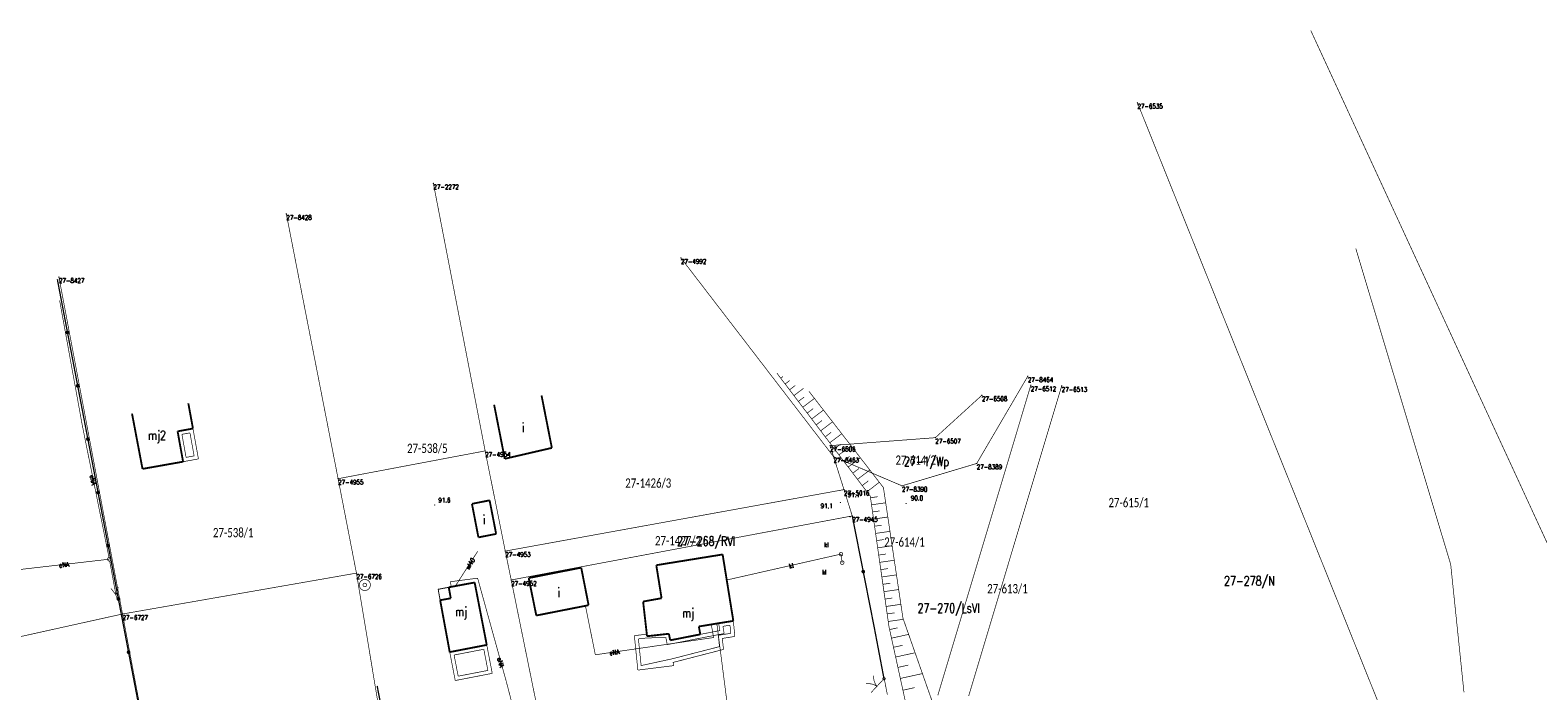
# Model space of a CAD drawing. Header units: metres. Extents: x 7542868 to 7543897, y 5828496 to 5830561.
# Tile 119 of 122: x 7543256 to 7543459, y 5830464 to 5830553. Entities that reach past the tile are written whole.
import ezdxf
from ezdxf.enums import TextEntityAlignment as Align

# ---------------------------------------------------------------- set-up
doc = ezdxf.new("R2010")
doc.units = ezdxf.units.M
doc.header["$MEASUREMENT"] = 0
for name, color, linetype in [('BDOT500_BUBZ_L_1', 7, 'Continuous'), ('BDOT500_BUIB_L_10', 7, 'Continuous'), ('BDOT500_KTOK_L_1', 7, 'Continuous'), ('BDOT500_KTOK_L_4', 7, 'Continuous'), ('BDOT500_RTPW_T_0', 7, 'Continuous'), ('BUDYNKI_EGBB_E_T_0', 7, 'Continuous'), ('BUDYNKI_EGBB_L_0', 7, 'Continuous'), ('BUDYNKI_EGBE_L_0', 7, 'Continuous'), ('GESUT_SUPE_E_T_3', 7, 'Continuous'), ('GESUT_SUPE_L_3', 7, 'Continuous'), ('GESUT_SUPK_E_T_1', 7, 'Continuous'), ('GESUT_SUPK_L_1', 7, 'Continuous'), ('GESUT_SUPW_E_T_1', 7, 'Continuous'), ('GESUT_SUPW_L_1', 7, 'Continuous'), ('GESUT_SUSM_T_3', 7, 'Continuous'), ('GESUT_SUUK_E_T_3', 7, 'Continuous'), ('GESUT_SUUK_T_2', 7, 'Continuous'), ('GESUT_SUUK_T_4', 7, 'Continuous'), ('GESUT_SUUW_T_1', 7, 'Continuous'), ('GLOWNA_BAZA_DZIALKI', 7, 'Continuous'), ('GLOWNA_BAZA_NUMERY_PUNKTOW', 7, 'Continuous'), ('GLOWNA_BAZA_PUNKTY', 7, 'Continuous'), ('SZUMIN_511-1_DROGA_POM_UZUPEL__', 7, 'Continuous')]:
    doc.layers.add(name, color=color, linetype=linetype)
doc.layers.add('Numery_dzialek', color=7, linetype='Continuous', lineweight=13)
doc.styles.add('Legend', font='calibri.ttf')
doc.styles.add('STYL_ARIAL', font='simplex', dxfattribs={"width": 0.75, "oblique": 0.1})

msp = doc.modelspace()

# ---------------------------------------------------------------- linework, layer by layer
at = {"layer": 'BDOT500_BUBZ_L_1', "color": 7, "const_width": 0.09}
for points in [[(7543356.8007, 5830507.1467), (7543369.3689, 5830490.5946)], [(7543357.3119, 5830506.4735), (7543357.6019, 5830506.6938)], [(7543357.9046, 5830505.6929), (7543358.5311, 5830506.1685)], [(7543358.4974, 5830504.9123), (7543359.278, 5830505.505)], [(7543359.0901, 5830504.1316), (7543360.3893, 5830505.1181)], [(7543359.6835, 5830503.3502), (7543360.4649, 5830503.9435)], [(7543360.2795, 5830502.5652), (7543361.8495, 5830503.7573)], [(7543371.1364, 5830491.754), (7543361.1133, 5830504.7088)], [(7543360.8783, 5830501.7767), (7543361.6668, 5830502.3754)], [(7543361.4797, 5830500.9845), (7543363.064, 5830502.1875)], [(7543362.084, 5830500.1888), (7543362.8797, 5830500.793)], [(7543362.6909, 5830499.3894), (7543364.2897, 5830500.6033)], [(7543363.3007, 5830498.5864), (7543364.1037, 5830499.1961)], [(7543363.9132, 5830497.7797), (7543365.5265, 5830499.0047)], [(7543364.5285, 5830496.9694), (7543365.3388, 5830497.5847)], [(7543365.1466, 5830496.1553), (7543366.7747, 5830497.3916)], [(7543365.7675, 5830495.3376), (7543366.5852, 5830495.9585)], [(7543366.3913, 5830494.5161), (7543368.0342, 5830495.7636)], [(7543367.0178, 5830493.691), (7543367.843, 5830494.3175)], [(7543367.6473, 5830492.862), (7543369.3052, 5830494.1209)], [(7543368.2796, 5830492.0293), (7543369.1123, 5830492.6616)], [(7543368.9148, 5830491.1927), (7543370.5878, 5830492.4631)], [(7543373.7704, 5830474.1657), (7543371.1364, 5830491.754)], [(7543369.3689, 5830490.5946), (7543371.8826, 5830473.0466)], [(7543369.3986, 5830490.3872), (7543370.3495, 5830490.5234)], [(7543369.5353, 5830489.4333), (7543371.4431, 5830489.7066)], [(7543369.6723, 5830488.4763), (7543370.6293, 5830488.6134)], [(7543369.8099, 5830487.5163), (7543371.7299, 5830487.7914)], [(7543369.9478, 5830486.5533), (7543370.9109, 5830486.6912)], [(7543370.0862, 5830485.5871), (7543372.0185, 5830485.8639)], [(7543370.225, 5830484.6178), (7543371.1943, 5830484.7567)], [(7543370.3643, 5830483.6455), (7543372.309, 5830483.9241)], [(7543370.5041, 5830482.67), (7543371.4795, 5830482.8098)], [(7543370.6442, 5830481.6914), (7543372.6014, 5830481.9718)], [(7543370.7849, 5830480.7097), (7543371.7666, 5830480.8504)], [(7543370.9259, 5830479.7249), (7543372.8956, 5830480.007)], [(7543371.0675, 5830478.7369), (7543372.0555, 5830478.8784)], [(7543371.2094, 5830477.7457), (7543373.1918, 5830478.0297)], [(7543371.3519, 5830476.7514), (7543372.3462, 5830476.8938)], [(7543371.4948, 5830475.7538), (7543373.4898, 5830476.0396)], [(7543371.6381, 5830474.7531), (7543372.6388, 5830474.8965)], [(7543371.7839, 5830473.7355), (7543373.8192, 5830474.027)], [(7543371.8826, 5830473.0466), (7543377.1944, 5830448.8587)], [(7543371.9713, 5830472.6427), (7543373.0549, 5830472.8807)], [(7543377.6713, 5830463.0701), (7543373.7704, 5830474.1657)], [(7543372.2248, 5830471.4883), (7543374.5335, 5830471.9953)], [(7543372.4948, 5830470.2587), (7543373.7245, 5830470.5287)], [(7543372.7825, 5830468.9488), (7543375.4023, 5830469.5241)], [(7543373.0889, 5830467.5534), (7543374.4843, 5830467.8598)], [(7543373.4153, 5830466.067), (7543376.3882, 5830466.7198)], [(7543373.7631, 5830464.4835), (7543375.3465, 5830464.8313)]]:
    msp.add_lwpolyline(points, dxfattribs=at)
at = {"layer": 'BDOT500_BUIB_L_10', "color": 7, "const_width": 0.125}
for points in [[(7543311.1825, 5830478.0643), (7543312.6109, 5830478.3343)], [(7543311.4528, 5830476.596), (7543311.1825, 5830478.0643)], [(7543312.8812, 5830476.856), (7543311.4528, 5830476.596)], [(7543312.6109, 5830478.3343), (7543312.8812, 5830476.856)]]:
    msp.add_lwpolyline(points, dxfattribs=at)
at = {"layer": 'BDOT500_KTOK_L_1', "color": 7, "const_width": 0.09}
for points in [[(7543368.7995, 5830465.3464), (7543369.1828, 5830465.3698), (7543369.5635, 5830465.3196), (7543369.9276, 5830465.1975), (7543370.2617, 5830465.0081)], [(7543369.4783, 5830464.1683), (7543369.9206, 5830464.6424)], [(7543369.7501, 5830464.4596), (7543370.7733, 5830465.5565)], [(7543370.2617, 5830465.0081), (7543370.0495, 5830465.3282), (7543369.9025, 5830465.6829), (7543369.8259, 5830466.0592), (7543369.8227, 5830466.4433)], [(7543370.7733, 5830465.5565), (7543371.2156, 5830466.0307)], [(7543371.0811, 5830465.9267), (7543371.0457, 5830466.0375), (7543371.0899, 5830466.1451), (7543371.1928, 5830466.1991), (7543371.3064, 5830466.1744), (7543371.3776, 5830466.0824), (7543371.3729, 5830465.9662), (7543371.2946, 5830465.8801), (7543371.1794, 5830465.8646), (7543371.0811, 5830465.9267)]]:
    msp.add_lwpolyline(points, dxfattribs=at)
at = {"layer": 'BDOT500_KTOK_L_4', "color": 7, "const_width": 0.175}
for points in [[(7543261.2742, 5830512.6236), (7543259.904, 5830519.7935)], [(7543261.1397, 5830512.5196), (7543261.1043, 5830512.6304), (7543261.1484, 5830512.738), (7543261.2514, 5830512.7921), (7543261.365, 5830512.7673), (7543261.4361, 5830512.6753), (7543261.4314, 5830512.5591), (7543261.3532, 5830512.4731), (7543261.2379, 5830512.4575), (7543261.1397, 5830512.5196)], [(7543262.6443, 5830505.4537), (7543261.2742, 5830512.6236)], [(7543262.5098, 5830505.3498), (7543262.4744, 5830505.4606), (7543262.5186, 5830505.5681), (7543262.6215, 5830505.6222), (7543262.7351, 5830505.5974), (7543262.8063, 5830505.5054), (7543262.8016, 5830505.3892), (7543262.7233, 5830505.3032), (7543262.6081, 5830505.2876), (7543262.5098, 5830505.3498)], [(7543264.0144, 5830498.2839), (7543262.6443, 5830505.4537)], [(7543263.8799, 5830498.1799), (7543263.8446, 5830498.2907), (7543263.8887, 5830498.3983), (7543263.9917, 5830498.4523), (7543264.1053, 5830498.4276), (7543264.1764, 5830498.3356), (7543264.1717, 5830498.2194), (7543264.0935, 5830498.1333), (7543263.9782, 5830498.1178), (7543263.8799, 5830498.1799)], [(7543265.3846, 5830491.114), (7543264.0144, 5830498.2839)], [(7543265.2501, 5830491.01), (7543265.2147, 5830491.1208), (7543265.2589, 5830491.2284), (7543265.3618, 5830491.2825), (7543265.4754, 5830491.2577), (7543265.5465, 5830491.1657), (7543265.5419, 5830491.0495), (7543265.4636, 5830490.9635), (7543265.3484, 5830490.9479), (7543265.2501, 5830491.01)], [(7543266.7547, 5830483.9441), (7543265.3846, 5830491.114)], [(7543368.4197, 5830480.4534), (7543366.9423, 5830487.9442)], [(7543266.6202, 5830483.8401), (7543266.5849, 5830483.9509), (7543266.629, 5830484.0585), (7543266.732, 5830484.1126), (7543266.8456, 5830484.0878), (7543266.9167, 5830483.9958), (7543266.912, 5830483.8796), (7543266.8338, 5830483.7936), (7543266.7185, 5830483.778), (7543266.6202, 5830483.8401)], [(7543268.1249, 5830476.7742), (7543266.7547, 5830483.9441)], [(7543368.2852, 5830480.3494), (7543368.2499, 5830480.4602), (7543368.294, 5830480.5678), (7543368.3969, 5830480.6218), (7543368.5106, 5830480.5971), (7543368.5817, 5830480.5051), (7543368.577, 5830480.3889), (7543368.4987, 5830480.3029), (7543368.3835, 5830480.2873), (7543368.2852, 5830480.3494)], [(7543369.8971, 5830472.9625), (7543368.4197, 5830480.4534)], [(7543267.9904, 5830476.6703), (7543267.955, 5830476.7811), (7543267.9992, 5830476.8886), (7543268.1021, 5830476.9427), (7543268.2157, 5830476.9179), (7543268.2868, 5830476.8259), (7543268.2822, 5830476.7097), (7543268.2039, 5830476.6237), (7543268.0887, 5830476.6081), (7543267.9904, 5830476.6703)], [(7543269.495, 5830469.6044), (7543268.1249, 5830476.7742)], [(7543371.2156, 5830466.0307), (7543369.8971, 5830472.9625)], [(7543269.3605, 5830469.5004), (7543269.3252, 5830469.6112), (7543269.3693, 5830469.7188), (7543269.4723, 5830469.7728), (7543269.5859, 5830469.7481), (7543269.657, 5830469.6561), (7543269.6523, 5830469.5399), (7543269.5741, 5830469.4538), (7543269.4588, 5830469.4383), (7543269.3605, 5830469.5004)], [(7543270.8652, 5830462.4345), (7543269.495, 5830469.6044)], [(7543304.4081, 5830457.6924), (7543302.9648, 5830465.0662)]]:
    msp.add_lwpolyline(points, dxfattribs=at)
at = {"layer": 'BDOT500_RTPW_T_0', "color": 7, "const_width": 0.075}
for points in [[(7543310.7684, 5830489.4129), (7543310.7553, 5830489.381), (7543310.7234, 5830489.3679), (7543310.6916, 5830489.381), (7543310.6784, 5830489.4129), (7543310.6916, 5830489.4447), (7543310.7234, 5830489.4579), (7543310.7553, 5830489.4447), (7543310.7684, 5830489.4129)], [(7543365.3945, 5830489.7434), (7543365.3814, 5830489.7116), (7543365.3495, 5830489.6984), (7543365.3177, 5830489.7116), (7543365.3045, 5830489.7434), (7543365.3177, 5830489.7752), (7543365.3495, 5830489.7884), (7543365.3814, 5830489.7752), (7543365.3945, 5830489.7434)], [(7543374.2369, 5830489.605), (7543374.2237, 5830489.5731), (7543374.1919, 5830489.56), (7543374.1601, 5830489.5731), (7543374.1469, 5830489.605), (7543374.1601, 5830489.6368), (7543374.1919, 5830489.65), (7543374.2237, 5830489.6368), (7543374.2369, 5830489.605)], [(7543366.6982, 5830487.8122), (7543366.685, 5830487.7804), (7543366.6532, 5830487.7672), (7543366.6214, 5830487.7804), (7543366.6082, 5830487.8122), (7543366.6214, 5830487.844), (7543366.6532, 5830487.8572), (7543366.685, 5830487.844), (7543366.6982, 5830487.8122)]]:
    msp.add_lwpolyline(points, dxfattribs=at)
at = {"layer": 'BUDYNKI_EGBB_L_0', "color": 34, "const_width": 0.25}
for points in [[(7543277.543, 5830503.0938), (7543278.1668, 5830499.6976)], [(7543325.103, 5830504.1552), (7543326.4924, 5830497.0939)], [(7543271.3735, 5830494.2695), (7543269.9615, 5830501.7108)], [(7543320.1516, 5830495.6295), (7543318.7207, 5830502.9006)], [(7543278.1668, 5830499.6976), (7543276.0991, 5830499.3232)], [(7543276.0991, 5830499.3232), (7543276.8376, 5830495.2377)], [(7543326.4924, 5830497.0939), (7543320.1516, 5830495.6295)], [(7543276.8376, 5830495.2377), (7543271.3735, 5830494.2695)], [(7543315.7331, 5830489.5678), (7543318.1102, 5830490.0344)], [(7543316.6047, 5830485.0532), (7543315.7331, 5830489.5678)], [(7543318.1102, 5830490.0344), (7543318.9918, 5830485.5199)], [(7543318.9918, 5830485.5199), (7543316.6047, 5830485.0532)], [(7543349.4858, 5830482.7518), (7543340.5545, 5830481.3094)], [(7543350.9283, 5830473.8105), (7543349.4858, 5830482.7518)], [(7543330.4452, 5830480.979), (7543323.3739, 5830479.5795)], [(7543331.4406, 5830475.9251), (7543330.4452, 5830480.979)], [(7543340.5545, 5830481.3094), (7543341.2655, 5830476.8637)], [(7543316.0969, 5830478.9787), (7543312.6109, 5830478.3343)], [(7543317.7257, 5830470.5788), (7543316.0969, 5830478.9787)], [(7543324.3992, 5830474.5359), (7543323.3739, 5830479.5795)], [(7543311.4528, 5830476.596), (7543312.8812, 5830476.856)], [(7543312.8812, 5830476.856), (7543312.6109, 5830478.3343)], [(7543341.2655, 5830476.8637), (7543338.7783, 5830476.4163)], [(7543312.7416, 5830469.6139), (7543311.4528, 5830476.596)], [(7543324.3992, 5830474.5359), (7543331.4406, 5830475.9251)], [(7543339.3109, 5830471.7493), (7543338.7783, 5830476.4163)], [(7543348.9502, 5830473.4967), (7543346.2828, 5830473.0581)], [(7543346.2828, 5830473.0581), (7543346.4802, 5830471.9993)], [(7543350.9283, 5830473.8105), (7543348.9502, 5830473.4967)], [(7543312.7416, 5830469.6139), (7543317.7257, 5830470.5788)], [(7543342.249, 5830472.0798), (7543339.3109, 5830471.7493)], [(7543342.4252, 5830471.2009), (7543342.249, 5830472.0798)], [(7543346.4802, 5830471.9993), (7543342.4252, 5830471.2009)]]:
    msp.add_lwpolyline(points, dxfattribs=at)
at = {"layer": 'BUDYNKI_EGBE_L_0', "color": 7, "const_width": 0.09}
for points in [[(7543276.0991, 5830499.3232), (7543278.1668, 5830499.6976)], [(7543276.8376, 5830495.2377), (7543276.0991, 5830499.3232)], [(7543276.68, 5830498.9203), (7543277.7637, 5830499.1165)], [(7543277.7637, 5830499.1165), (7543278.3245, 5830496.0146)], [(7543278.1668, 5830499.6976), (7543278.9055, 5830495.6115)], [(7543277.2407, 5830495.8187), (7543276.68, 5830498.9203)], [(7543278.9055, 5830495.6115), (7543276.8376, 5830495.2377)], [(7543278.3245, 5830496.0146), (7543277.2407, 5830495.8187)], [(7543348.9502, 5830473.4967), (7543350.9283, 5830473.8105)], [(7543349.1171, 5830472.5077), (7543348.9502, 5830473.4967)], [(7543349.5272, 5830473.082), (7543350.4824, 5830473.2335)], [(7543349.6914, 5830472.1093), (7543349.5272, 5830473.082)], [(7543350.4824, 5830473.2335), (7543350.5894, 5830472.1406)], [(7543350.9283, 5830473.8105), (7543351.1329, 5830471.7216)], [(7543337.6, 5830471.8274), (7543339.2801, 5830472.0191)], [(7543338.0724, 5830467.19), (7543337.6, 5830471.8274)], [(7543338.1475, 5830471.3866), (7543339.3136, 5830471.5197)], [(7543338.5131, 5830467.7977), (7543338.1475, 5830471.3866)], [(7543339.2801, 5830472.0191), (7543339.3109, 5830471.7493)], [(7543339.3109, 5830471.7493), (7543342.249, 5830472.0798)], [(7543339.3136, 5830471.5197), (7543341.841, 5830471.5714)], [(7543341.841, 5830471.5714), (7543342.0328, 5830470.6141)], [(7543342.0328, 5830470.6141), (7543346.5758, 5830471.5085)], [(7543342.249, 5830472.0798), (7543342.4252, 5830471.2009)], [(7543342.4252, 5830471.2009), (7543346.4802, 5830471.9993)], [(7543346.4802, 5830471.9993), (7543349.1171, 5830472.5077)], [(7543346.5758, 5830471.5085), (7543349.6914, 5830472.1093)], [(7543350.5894, 5830472.1406), (7543348.8962, 5830471.868)], [(7543348.8962, 5830471.868), (7543349.0611, 5830470.3471)], [(7543351.1329, 5830471.7216), (7543349.4445, 5830471.4498)], [(7543349.4445, 5830471.4498), (7543349.6048, 5830469.9707)], [(7543317.7257, 5830470.5788), (7543312.7416, 5830469.6139)], [(7543312.7416, 5830469.6139), (7543313.4829, 5830465.785)], [(7543313.3276, 5830469.2181), (7543317.3298, 5830469.9929)], [(7543313.8787, 5830466.3709), (7543313.3276, 5830469.2181)], [(7543317.3298, 5830469.9929), (7543317.881, 5830467.1457)], [(7543318.4669, 5830466.7499), (7543317.7257, 5830470.5788)], [(7543342.7004, 5830468.7097), (7543338.5131, 5830467.7977)], [(7543349.0611, 5830470.3471), (7543342.7004, 5830468.7097)], [(7543349.6048, 5830469.9707), (7543342.816, 5830468.2232)], [(7543313.4829, 5830465.785), (7543318.4669, 5830466.7499)], [(7543317.881, 5830467.1457), (7543313.8787, 5830466.3709)], [(7543342.909, 5830467.7938), (7543338.0724, 5830467.19)], [(7543342.816, 5830468.2232), (7543342.909, 5830467.7938)]]:
    msp.add_lwpolyline(points, dxfattribs=at)
at = {"layer": 'GESUT_SUPE_L_3', "color": 1, "const_width": 0.09}
for points in [[(7543263.2925, 5830499.9841), (7543260.214, 5830516.9352)], [(7543266.9075, 5830482.1166), (7543263.2925, 5830499.9841)], [(7543266.9075, 5830482.1166), (7543253.0058, 5830480.5125)], [(7543267.864, 5830476.9544), (7543266.953, 5830481.8707)], [(7543316.4977, 5830479.5613), (7543312.823, 5830479.0854)], [(7543312.823, 5830479.0854), (7543312.9502, 5830478.3971)], [(7543320.3707, 5830465.6065), (7543316.4977, 5830479.5613)], [(7543267.8003, 5830477.2986), (7543267.1264, 5830478.1907)], [(7543267.8003, 5830477.2986), (7543268.1097, 5830478.3729)], [(7543332.3472, 5830469.2504), (7543331.0136, 5830475.8409)], [(7543348.2735, 5830471.5717), (7543347.9593, 5830473.3296)], [(7543352.6439, 5830442.8878), (7543348.7117, 5830473.4575)], [(7543332.3472, 5830469.2504), (7543348.2735, 5830471.5717)], [(7543322.9908, 5830455.5602), (7543320.3707, 5830465.6065)]]:
    msp.add_lwpolyline(points, dxfattribs=at)
at = {"layer": 'GESUT_SUPK_L_1', "color": 34, "const_width": 0.09}
for points in [[(7543350.0403, 5830479.315), (7543365.4279, 5830482.8029)], [(7543365.4279, 5830482.8029), (7543350.0403, 5830479.315)], [(7543365.4279, 5830482.8029), (7543365.586, 5830481.6438)], [(7543365.586, 5830481.6438), (7543365.4279, 5830482.8029)]]:
    msp.add_lwpolyline(points, dxfattribs=at)
at = {"layer": 'GESUT_SUPW_L_1', "color": 5, "const_width": 0.09}
msp.add_lwpolyline([(7543316.5053, 5830483.1768), (7543313.4959, 5830478.4979)], dxfattribs=at)
msp.add_lwpolyline([(7543316.5053, 5830483.1768), (7543313.4959, 5830478.4979)], dxfattribs=at)
at = {"layer": 'GESUT_SUSM_T_3', "color": 7, "const_width": 0.09}
msp.add_lwpolyline([(7543266.9075, 5830482.3666), (7543267.0427, 5830482.3269), (7543267.1349, 5830482.2204), (7543267.155, 5830482.081), (7543267.0964, 5830481.9528), (7543266.9779, 5830481.8767), (7543266.8371, 5830481.8767), (7543266.7186, 5830481.9528), (7543266.66, 5830482.081), (7543266.6801, 5830482.2204), (7543266.7723, 5830482.3269), (7543266.9075, 5830482.3666)], dxfattribs=at)
at = {"layer": 'GESUT_SUUK_T_2', "color": 34, "const_width": 0.09}
for points in [[(7543365.4279, 5830483.0529), (7543365.5631, 5830483.0132), (7543365.6553, 5830482.9067), (7543365.6754, 5830482.7673), (7543365.6168, 5830482.6392), (7543365.4983, 5830482.563), (7543365.3575, 5830482.563), (7543365.239, 5830482.6392), (7543365.1804, 5830482.7673), (7543365.2005, 5830482.9067), (7543365.2927, 5830483.0132), (7543365.4279, 5830483.0529)], [(7543365.586, 5830481.8938), (7543365.7212, 5830481.8541), (7543365.8134, 5830481.7477), (7543365.8334, 5830481.6082), (7543365.7749, 5830481.4801), (7543365.6564, 5830481.4039), (7543365.5156, 5830481.4039), (7543365.3971, 5830481.4801), (7543365.3385, 5830481.6082), (7543365.3586, 5830481.7477), (7543365.4508, 5830481.8541), (7543365.586, 5830481.8938)]]:
    msp.add_lwpolyline(points, dxfattribs=at)
at = {"layer": 'GESUT_SUUK_T_4', "color": 7, "const_width": 0.09}
for points in [[(7543365.4279, 5830483.0529), (7543365.5631, 5830483.0132), (7543365.6553, 5830482.9067), (7543365.6754, 5830482.7673), (7543365.6168, 5830482.6392), (7543365.4983, 5830482.563), (7543365.3575, 5830482.563), (7543365.239, 5830482.6392), (7543365.1804, 5830482.7673), (7543365.2005, 5830482.9067), (7543365.2927, 5830483.0132), (7543365.4279, 5830483.0529)], [(7543365.586, 5830481.8938), (7543365.7212, 5830481.8541), (7543365.8134, 5830481.7477), (7543365.8334, 5830481.6082), (7543365.7749, 5830481.4801), (7543365.6564, 5830481.4039), (7543365.5156, 5830481.4039), (7543365.3971, 5830481.4801), (7543365.3385, 5830481.6082), (7543365.3586, 5830481.7477), (7543365.4508, 5830481.8541), (7543365.586, 5830481.8938)]]:
    msp.add_lwpolyline(points, dxfattribs=at)
at = {"layer": 'GESUT_SUUW_T_1', "color": 7, "const_width": 0.09}
for points in [[(7543301.3119, 5830479.3972), (7543301.5554, 5830479.3565), (7543301.7726, 5830479.239), (7543301.9398, 5830479.0574), (7543302.0389, 5830478.8313), (7543302.0593, 5830478.5852), (7543301.9987, 5830478.3459), (7543301.8637, 5830478.1392), (7543301.6689, 5830477.9876), (7543301.4353, 5830477.9074), (7543301.1885, 5830477.9074), (7543300.9549, 5830477.9876), (7543300.7601, 5830478.1392), (7543300.6251, 5830478.3459), (7543300.5645, 5830478.5852), (7543300.5848, 5830478.8313), (7543300.684, 5830479.0574), (7543300.8512, 5830479.239), (7543301.0684, 5830479.3565), (7543301.3119, 5830479.3972)], [(7543301.3119, 5830478.8972), (7543301.4471, 5830478.8575), (7543301.5393, 5830478.751), (7543301.5594, 5830478.6116), (7543301.5008, 5830478.4834), (7543301.3823, 5830478.4073), (7543301.2415, 5830478.4073), (7543301.123, 5830478.4834), (7543301.0644, 5830478.6116), (7543301.0845, 5830478.751), (7543301.1767, 5830478.8575), (7543301.3119, 5830478.8972)]]:
    msp.add_lwpolyline(points, dxfattribs=at)
at = {"layer": 'GLOWNA_BAZA_DZIALKI', "color": 92, "lineweight": 20, "const_width": 0.09}
for points in [[(7543437.78, 5830462.81), (7543405.34, 5830543.54)], [(7543317.51, 5830496.69), (7543310.54, 5830532.69)], [(7543297.71, 5830492.95), (7543290.74, 5830528.58)], [(7543364.43, 5830495.91), (7543343.87, 5830522.66)], [(7543260.12, 5830520.08), (7543268.68, 5830474.74)], [(7543390.98, 5830505.51), (7543378.46, 5830463.78)], [(7543382.62, 5830463.71), (7543395.14, 5830505.44)], [(7543390.58, 5830506.74), (7543383.7, 5830495)], [(7543384.4, 5830504.18), (7543378.13, 5830498.47)], [(7543378.13, 5830498.47), (7543363.96, 5830497.4)], [(7543363.96, 5830497.4), (7543364.43, 5830495.91)], [(7543297.71, 5830492.95), (7543317.51, 5830496.69)], [(7543320.22, 5830483.21), (7543317.51, 5830496.69)], [(7543373.64, 5830491.99), (7543364.43, 5830495.91)], [(7543364.43, 5830495.91), (7543365.83, 5830491.48)], [(7543383.7, 5830495), (7543373.64, 5830491.99)], [(7543300.18, 5830480.24), (7543297.71, 5830492.95)], [(7543320.22, 5830483.21), (7543365.83, 5830491.48)], [(7543365.83, 5830491.48), (7543366.94, 5830487.94)], [(7543366.94, 5830487.94), (7543321.02, 5830479.32)], [(7543366.94, 5830487.94), (7543371.67, 5830463.88)], [(7543321.02, 5830479.32), (7543320.22, 5830483.21)], [(7543268.68, 5830474.74), (7543300.18, 5830480.24)], [(7543307.98, 5830433.28), (7543300.18, 5830480.24)], [(7543329.5, 5830437.65), (7543321.02, 5830479.32)], [(7543268.68, 5830474.74), (7543276.86, 5830431.4)]]:
    msp.add_lwpolyline(points, dxfattribs=at)
at = {"layer": 'GLOWNA_BAZA_PUNKTY', "color": 7, "const_width": 0.09}
for points in [[(7543405.34, 5830543.585), (7543405.3718, 5830543.5718), (7543405.385, 5830543.54), (7543405.3718, 5830543.5082), (7543405.34, 5830543.495), (7543405.3082, 5830543.5082), (7543405.295, 5830543.54), (7543405.3082, 5830543.5718), (7543405.34, 5830543.585)], [(7543310.54, 5830532.735), (7543310.5718, 5830532.7218), (7543310.585, 5830532.69), (7543310.5718, 5830532.6582), (7543310.54, 5830532.645), (7543310.5082, 5830532.6582), (7543310.495, 5830532.69), (7543310.5082, 5830532.7218), (7543310.54, 5830532.735)], [(7543290.74, 5830528.625), (7543290.7718, 5830528.6118), (7543290.785, 5830528.58), (7543290.7718, 5830528.5482), (7543290.74, 5830528.535), (7543290.7082, 5830528.5482), (7543290.695, 5830528.58), (7543290.7082, 5830528.6118), (7543290.74, 5830528.625)], [(7543343.87, 5830522.705), (7543343.9018, 5830522.6918), (7543343.915, 5830522.66), (7543343.9018, 5830522.6282), (7543343.87, 5830522.615), (7543343.8382, 5830522.6282), (7543343.825, 5830522.66), (7543343.8382, 5830522.6918), (7543343.87, 5830522.705)], [(7543260.12, 5830520.125), (7543260.1518, 5830520.1118), (7543260.165, 5830520.08), (7543260.1518, 5830520.0482), (7543260.12, 5830520.035), (7543260.0882, 5830520.0482), (7543260.075, 5830520.08), (7543260.0882, 5830520.1118), (7543260.12, 5830520.125)], [(7543390.58, 5830506.785), (7543390.6118, 5830506.7718), (7543390.625, 5830506.74), (7543390.6118, 5830506.7082), (7543390.58, 5830506.695), (7543390.5482, 5830506.7082), (7543390.535, 5830506.74), (7543390.5482, 5830506.7718), (7543390.58, 5830506.785)], [(7543390.98, 5830505.555), (7543391.0118, 5830505.5418), (7543391.025, 5830505.51), (7543391.0118, 5830505.4782), (7543390.98, 5830505.465), (7543390.9482, 5830505.4782), (7543390.935, 5830505.51), (7543390.9482, 5830505.5418), (7543390.98, 5830505.555)], [(7543395.14, 5830505.485), (7543395.1718, 5830505.4718), (7543395.185, 5830505.44), (7543395.1718, 5830505.4082), (7543395.14, 5830505.395), (7543395.1082, 5830505.4082), (7543395.095, 5830505.44), (7543395.1082, 5830505.4718), (7543395.14, 5830505.485)], [(7543384.4, 5830504.225), (7543384.4318, 5830504.2118), (7543384.445, 5830504.18), (7543384.4318, 5830504.1482), (7543384.4, 5830504.135), (7543384.3682, 5830504.1482), (7543384.355, 5830504.18), (7543384.3682, 5830504.2118), (7543384.4, 5830504.225)], [(7543363.96, 5830497.445), (7543363.9918, 5830497.4318), (7543364.005, 5830497.4), (7543363.9918, 5830497.3682), (7543363.96, 5830497.355), (7543363.9282, 5830497.3682), (7543363.915, 5830497.4), (7543363.9282, 5830497.4318), (7543363.96, 5830497.445)], [(7543378.13, 5830498.515), (7543378.1618, 5830498.5018), (7543378.175, 5830498.47), (7543378.1618, 5830498.4382), (7543378.13, 5830498.425), (7543378.0982, 5830498.4382), (7543378.085, 5830498.47), (7543378.0982, 5830498.5018), (7543378.13, 5830498.515)], [(7543317.51, 5830496.735), (7543317.5418, 5830496.7218), (7543317.555, 5830496.69), (7543317.5418, 5830496.6582), (7543317.51, 5830496.645), (7543317.4782, 5830496.6582), (7543317.465, 5830496.69), (7543317.4782, 5830496.7218), (7543317.51, 5830496.735)], [(7543364.43, 5830495.955), (7543364.4618, 5830495.9418), (7543364.475, 5830495.91), (7543364.4618, 5830495.8782), (7543364.43, 5830495.865), (7543364.3982, 5830495.8782), (7543364.385, 5830495.91), (7543364.3982, 5830495.9418), (7543364.43, 5830495.955)], [(7543383.7, 5830495.045), (7543383.7318, 5830495.0318), (7543383.745, 5830495), (7543383.7318, 5830494.9682), (7543383.7, 5830494.955), (7543383.6682, 5830494.9682), (7543383.655, 5830495), (7543383.6682, 5830495.0318), (7543383.7, 5830495.045)], [(7543297.71, 5830492.995), (7543297.7418, 5830492.9818), (7543297.755, 5830492.95), (7543297.7418, 5830492.9182), (7543297.71, 5830492.905), (7543297.6782, 5830492.9182), (7543297.665, 5830492.95), (7543297.6782, 5830492.9818), (7543297.71, 5830492.995)], [(7543365.83, 5830491.525), (7543365.8618, 5830491.5118), (7543365.875, 5830491.48), (7543365.8618, 5830491.4482), (7543365.83, 5830491.435), (7543365.7982, 5830491.4482), (7543365.785, 5830491.48), (7543365.7982, 5830491.5118), (7543365.83, 5830491.525)], [(7543373.64, 5830492.035), (7543373.6718, 5830492.0218), (7543373.685, 5830491.99), (7543373.6718, 5830491.9582), (7543373.64, 5830491.945), (7543373.6082, 5830491.9582), (7543373.595, 5830491.99), (7543373.6082, 5830492.0218), (7543373.64, 5830492.035)], [(7543366.94, 5830487.985), (7543366.9718, 5830487.9718), (7543366.985, 5830487.94), (7543366.9718, 5830487.9082), (7543366.94, 5830487.895), (7543366.9082, 5830487.9082), (7543366.895, 5830487.94), (7543366.9082, 5830487.9718), (7543366.94, 5830487.985)], [(7543320.22, 5830483.255), (7543320.2518, 5830483.2418), (7543320.265, 5830483.21), (7543320.2518, 5830483.1782), (7543320.22, 5830483.165), (7543320.1882, 5830483.1782), (7543320.175, 5830483.21), (7543320.1882, 5830483.2418), (7543320.22, 5830483.255)], [(7543300.18, 5830480.285), (7543300.2118, 5830480.2718), (7543300.225, 5830480.24), (7543300.2118, 5830480.2082), (7543300.18, 5830480.195), (7543300.1482, 5830480.2082), (7543300.135, 5830480.24), (7543300.1482, 5830480.2718), (7543300.18, 5830480.285)], [(7543321.02, 5830479.365), (7543321.0518, 5830479.3518), (7543321.065, 5830479.32), (7543321.0518, 5830479.2882), (7543321.02, 5830479.275), (7543320.9882, 5830479.2882), (7543320.975, 5830479.32), (7543320.9882, 5830479.3518), (7543321.02, 5830479.365)], [(7543268.68, 5830474.785), (7543268.7118, 5830474.7718), (7543268.725, 5830474.74), (7543268.7118, 5830474.7082), (7543268.68, 5830474.695), (7543268.6482, 5830474.7082), (7543268.635, 5830474.74), (7543268.6482, 5830474.7718), (7543268.68, 5830474.785)]]:
    msp.add_lwpolyline(points, dxfattribs=at)
at = {"layer": 'SZUMIN_511-1_DROGA_POM_UZUPEL__', "color": 3, "const_width": 0.09}
for points in [[(7543483.02, 5830435.52), (7543428.68, 5830553.27)], [(7543434.74, 5830523.94), (7543447.52, 5830481.42)], [(7543390.98, 5830505.51), (7543378.46, 5830463.78)], [(7543383.7, 5830495), (7543390.58, 5830506.74)], [(7543365.83, 5830491.48), (7543364.43, 5830495.91)], [(7543364.43, 5830495.91), (7543373.64, 5830491.99)], [(7543373.64, 5830491.99), (7543383.7, 5830495)], [(7543320.22, 5830483.21), (7543365.83, 5830491.48)], [(7543365.83, 5830491.48), (7543366.94, 5830487.94)], [(7543366.94, 5830487.94), (7543321.02, 5830479.32)], [(7543371.67, 5830463.88), (7543366.94, 5830487.94)], [(7543321.02, 5830479.32), (7543320.22, 5830483.21)], [(7543447.52, 5830481.42), (7543449.31, 5830464.19)], [(7543268.68, 5830474.74), (7543300.18, 5830480.24)], [(7543300.18, 5830480.24), (7543304.8, 5830452.42)], [(7543229.44, 5830466.05), (7543268.68, 5830474.74)]]:
    msp.add_lwpolyline(points, dxfattribs=at)
at = {"layer": 'SZUMIN_511-1_DROGA_POM_UZUPEL__', "color": 7, "const_width": 0.09}
for points in [[(7543483.02, 5830435.52), (7543428.68, 5830553.27)], [(7543434.74, 5830523.94), (7543447.52, 5830481.42)], [(7543343.87, 5830522.66), (7543364.43, 5830495.91)], [(7543390.98, 5830505.51), (7543378.46, 5830463.78)], [(7543382.62, 5830463.71), (7543395.14, 5830505.44)], [(7543383.7, 5830495), (7543390.58, 5830506.74)], [(7543364.43, 5830495.91), (7543365.83, 5830491.48)], [(7543364.43, 5830495.91), (7543373.64, 5830491.99)], [(7543373.64, 5830491.99), (7543383.7, 5830495)], [(7543365.83, 5830491.48), (7543320.22, 5830483.21)], [(7543365.83, 5830491.48), (7543366.94, 5830487.94)], [(7543321.02, 5830479.32), (7543366.94, 5830487.94)], [(7543366.94, 5830487.94), (7543371.67, 5830463.88)], [(7543320.22, 5830483.21), (7543321.02, 5830479.32)], [(7543447.52, 5830481.42), (7543449.31, 5830464.19)], [(7543300.18, 5830480.24), (7543268.68, 5830474.74)], [(7543304.8, 5830452.42), (7543300.18, 5830480.24)], [(7543268.68, 5830474.74), (7543229.44, 5830466.05)]]:
    msp.add_lwpolyline(points, dxfattribs=at)

# ---------------------------------------------------------------- texts
at = {"layer": 'BDOT500_RTPW_T_0', "color": 7, "style": 'STYL_ARIAL', "width": 0.75}
for s, p in [('91.1', (7543366.3298, 5830491.1049)), ('91.6', (7543311.2064, 5830490.3686)), ('91.1', (7543362.6839, 5830489.5932)), ('90.0', (7543374.8371, 5830490.6603))]:
    msp.add_text(s, height=0.625, dxfattribs=at).set_placement(p, align=Align.TOP_LEFT)
at = {"layer": 'BUDYNKI_EGBB_E_T_0', "color": 7, "style": 'STYL_ARIAL', "width": 0.75}
for s, p in [('mj2', (7543273.3373, 5830498.7846)), ('i', (7543322.6169, 5830499.8406)), ('i', (7543317.3602, 5830487.4396)), ('i', (7543327.4125, 5830477.6507)), ('mj', (7543314.2777, 5830475.0555)), ('mj', (7543344.8415, 5830474.8718))]:
    msp.add_text(s, height=1.25, dxfattribs=at).set_placement(p, align=Align.MIDDLE_CENTER)
at = {"layer": 'GESUT_SUPE_E_T_3', "color": 1, "style": 'STYL_ARIAL', "width": 0.75}
for rotation, p in [(281.4378, (7543264.7015, 5830492.7571)), (6.5819, (7543260.8, 5830481.3594)), (285.5114, (7543319.597, 5830468.1994)), (8.2925, (7543334.9202, 5830469.5728))]:
    msp.add_text('eNA', height=0.625, rotation=rotation, dxfattribs=at).set_placement(p, align=Align.MIDDLE_CENTER)
at = {"layer": 'GESUT_SUPK_E_T_1', "color": 34, "style": 'STYL_ARIAL', "width": 0.75}
msp.add_text('kl', height=0.625, rotation=12.7712, dxfattribs=at).set_placement((7543358.7049, 5830481.2256), align=Align.MIDDLE_CENTER)
at = {"layer": 'GESUT_SUPW_E_T_1', "color": 5, "style": 'STYL_ARIAL', "width": 0.75}
msp.add_text('wl40', height=0.625, rotation=57.25, dxfattribs=at).set_placement((7543315.4931, 5830481.5069), align=Align.MIDDLE_CENTER)
at = {"layer": 'GESUT_SUUK_E_T_3', "color": 7, "style": 'STYL_ARIAL', "width": 0.75}
for p in [(7543363.1397, 5830483.5585), (7543362.8641, 5830479.8577)]:
    msp.add_text('kl', height=0.625, dxfattribs=at).set_placement(p, align=Align.BOTTOM_LEFT)
at = {"layer": 'GLOWNA_BAZA_NUMERY_PUNKTOW', "color": 7, "style": 'STYL_ARIAL', "width": 0.75}
for s, p in [('27-6535', (7543405.34, 5830543.3838)), ('27-2272', (7543310.54, 5830532.5338)), ('27-8428', (7543290.74, 5830528.4238)), ('27-4992', (7543343.87, 5830522.5038)), ('27-8427', (7543260.12, 5830519.9238)), ('27-8464', (7543390.58, 5830506.5838)), ('27-6512', (7543390.98, 5830505.3537)), ('27-6513', (7543395.14, 5830505.2838)), ('27-6508', (7543384.4, 5830504.0237)), ('27-6506', (7543363.96, 5830497.2438)), ('27-6507', (7543378.13, 5830498.3137)), ('27-4954', (7543317.51, 5830496.5338)), ('27-8463', (7543364.43, 5830495.7538)), ('27-8389', (7543383.7, 5830494.8438)), ('27-4955', (7543297.71, 5830492.7938)), ('27-5016', (7543365.83, 5830491.3238)), ('27-8390', (7543373.64, 5830491.8338)), ('27-4945', (7543366.94, 5830487.7838)), ('27-4953', (7543320.22, 5830483.0537)), ('27-6726', (7543300.18, 5830480.0838)), ('27-4952', (7543321.02, 5830479.1638)), ('27-6727', (7543268.68, 5830474.5838))]:
    msp.add_text(s, height=0.625, dxfattribs=at).set_placement(p, align=Align.TOP_LEFT)
at = {"layer": 'Numery_dzialek', "color": 92, "linetype": 'Continuous', "style": 'Legend', "width": 0.75}
for s, p in [('27-538/5', (7543306.995, 5830497.6625)), ('27-614/2', (7543372.76, 5830496.0675)), ('27-1426/3', (7543336.3722, 5830492.9834)), ('27-615/1', (7543401.44, 5830490.3675)), ('27-538/1', (7543280.86, 5830486.3175)), ('27-1427/2', (7543340.38, 5830485.2375)), ('27-614/1', (7543371.24, 5830485.0475)), ('27-613/1', (7543385.11, 5830478.7775))]:
    msp.add_text(s, height=1.25, dxfattribs=at).set_placement(p, align=Align.TOP_LEFT)
at = {"layer": 'SZUMIN_511-1_DROGA_POM_UZUPEL__', "color": 7, "style": 'STYL_ARIAL', "width": 0.75}
for s, p in [('27-1/Wp', (7543373.8961, 5830495.8886)), ('27-268/R', (7543343.33, 5830485.1775)), ('27-278/N', (7543417.0031, 5830479.826)), ('27-270/Ls', (7543375.73, 5830476.1675))]:
    msp.add_text(s, height=1.25, dxfattribs=at).set_placement(p, align=Align.TOP_LEFT)
at = {"layer": 'SZUMIN_511-1_DROGA_POM_UZUPEL__', "color": 3, "style": 'STYL_ARIAL', "width": 0.75}
for s, p in [('27-268/RVI', (7543343.33, 5830485.1775)), ('27-270/LsVI', (7543375.73, 5830476.1675))]:
    msp.add_text(s, height=1.25, dxfattribs=at).set_placement(p, align=Align.TOP_LEFT)

doc.saveas('drawing.dxf')
